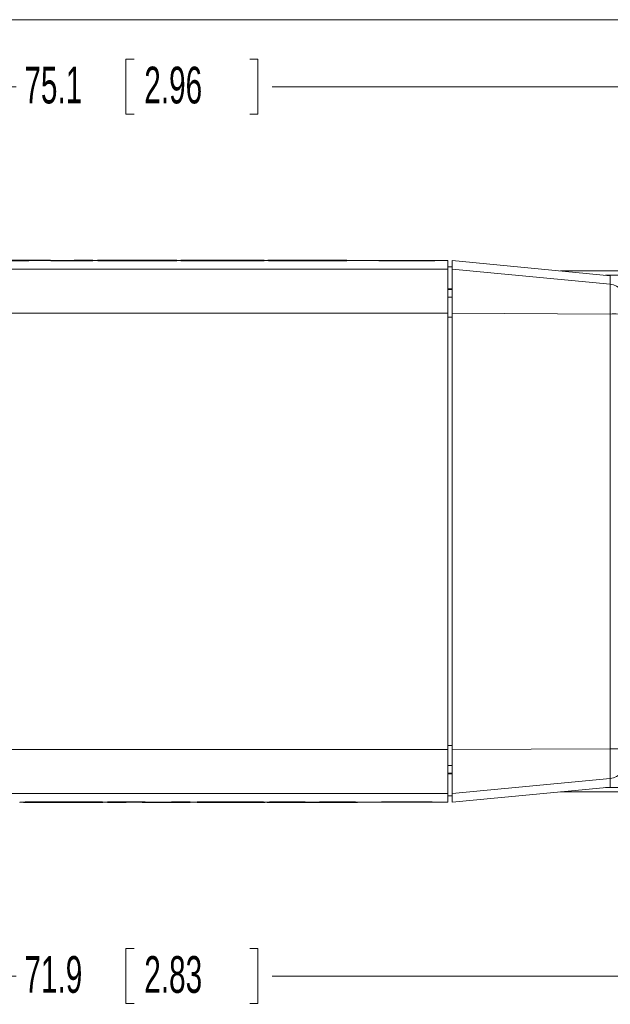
# Model space of a CAD drawing. Header units: millimetres. Extents: x 10 to 272, y 8 to 208.
# Tile 9 of 12: x 77 to 111, y 151 to 208. Entities that reach past the tile are written whole.
import ezdxf

# ---------------------------------------------------------------- set-up
doc = ezdxf.new("R2010")
doc.units = ezdxf.units.MM
doc.styles.add('SLDTEXTSTYLE1', font='TXT', dxfattribs={"width": 0.605})
doc.dimstyles.new('SLDDIMSTYLE2', dxfattribs={"dimtxt": 2.054655, "dimasz": 3, "dimexe": 0, "dimexo": 0.0625, "dimgap": 0.513664, "dimtad": 0, "dimtih": 1, "dimtoh": 1, "dimdec": 1, "dimrnd": 1e-09, "dimzin": 12, "dimdsep": 46, "dimtxsty": 'SLDTEXTSTYLE1', "dimsah": 1, "dimcen": 0.09, "dimadec": 0, "dimazin": 3, "dimtfac": 1, "dimtdec": 1, "dimtofl": 0, "dimtmove": 0, "dimatfit": 3, "dimfxl": 1, "dimfrac": 2, "dimtolj": 1, "dimtzin": 12, "dimarcsym": 0})

# ---------------------------------------------------------------- blocks, each defined once
blk = doc.blocks.new('_D_4')
at = {"color": 7, "linetype": 'Continuous', "lineweight": 0}
for p, q in [((48.791, 194.635), (48.791, 205.335)), ((83.812, 205.413), (83.342, 205.413)), ((83.342, 205.413), (83.342, 202.257)), ((90.476, 205.413), (90.946, 205.413)), ((90.946, 205.413), (90.946, 202.257)), ((123.875, 191.708), (123.875, 205.335)), ((48.791, 203.835), (77.031, 203.835)), ((123.875, 203.835), (91.769, 203.835)), ((83.342, 202.257), (83.812, 202.257)), ((90.946, 202.257), (90.476, 202.257))]:
    blk.add_line(p, q, dxfattribs=at)
for points in [[(48.791, 203.835), (51.791, 203.327), (51.791, 204.343)], [(123.875, 203.835), (120.875, 204.343), (120.875, 203.327)]]:
    blk.add_solid(points, dxfattribs=at)
at = {"color": 7, "linetype": 'Continuous', "lineweight": 0, "char_height": 2.1167, "attachment_point": 1, "style": 'SLDTEXTSTYLE1'}
for s, insert in [('75.1', (77.501, 204.986)), ('2.96', (84.4, 204.986))]:
    blk.add_mtext(s, dxfattribs=dict(at, insert=insert))
blk = doc.blocks.new('_D_5')
at = {"color": 7, "linetype": 'Continuous', "lineweight": 0}
for p, q in [((120.723, 163.889), (120.723, 151.115)), ((48.791, 161.815), (48.791, 151.115)), ((83.812, 154.193), (83.342, 154.193)), ((83.342, 154.193), (83.342, 151.038)), ((90.476, 154.193), (90.946, 154.193)), ((90.946, 154.193), (90.946, 151.038)), ((48.791, 152.615), (77.031, 152.615)), ((120.723, 152.615), (91.769, 152.615)), ((83.342, 151.038), (83.812, 151.038)), ((90.946, 151.038), (90.476, 151.038))]:
    blk.add_line(p, q, dxfattribs=at)
for points in [[(48.791, 152.615), (51.791, 152.107), (51.791, 153.123)], [(120.723, 152.615), (117.723, 153.123), (117.723, 152.107)]]:
    blk.add_solid(points, dxfattribs=at)
at = {"color": 7, "linetype": 'Continuous', "lineweight": 0, "char_height": 2.1167, "attachment_point": 1, "style": 'SLDTEXTSTYLE1'}
for s, insert in [('71.9', (77.501, 153.766)), ('2.83', (84.4, 153.766))]:
    blk.add_mtext(s, dxfattribs=dict(at, insert=insert))

msp = doc.modelspace()

# ---------------------------------------------------------------- linework, layer by layer
at = {"color": 7, "linetype": 'Continuous', "lineweight": 15}
for p, q in [((10.088, 207.692), (270.088, 207.692)), ((78.556, 193.835), (76.687, 193.835)), ((76.687, 193.809), (77.759, 193.809)), ((77.759, 193.799), (76.687, 193.799)), ((77.759, 193.834), (77.769, 193.834)), ((77.759, 193.809), (77.759, 193.834)), ((77.769, 193.824), (77.759, 193.824)), ((77.759, 193.809), (77.759, 193.799)), ((77.769, 193.834), (77.769, 193.824)), ((79.783, 193.809), (79.783, 193.799)), ((79.783, 193.809), (81.444, 193.809)), ((81.444, 193.799), (79.783, 193.799)), ((80.372, 193.825), (80.134, 193.825)), ((80.372, 193.822), (80.362, 193.822)), ((81.444, 193.835), (80.372, 193.835)), ((80.372, 193.835), (80.372, 193.822)), ((81.444, 193.809), (81.444, 193.835)), ((81.714, 193.825), (81.444, 193.825)), ((81.444, 193.809), (81.444, 193.799)), ((81.714, 193.834), (81.714, 193.827)), ((81.714, 193.827), (84.119, 193.827)), ((81.714, 193.827), (81.714, 193.817)), ((81.733, 193.817), (81.714, 193.817)), ((81.733, 193.824), (81.733, 193.823)), ((82.786, 193.824), (81.733, 193.824)), ((81.733, 193.823), (81.733, 193.813)), ((85.915, 193.835), (81.937, 193.835)), ((82.786, 193.832), (82.786, 193.833)), ((84.119, 193.832), (82.786, 193.832)), ((83.119, 193.808), (83.119, 193.798)), ((83.119, 193.808), (84.732, 193.808)), ((84.732, 193.798), (83.119, 193.798)), ((84.491, 193.82), (83.327, 193.82)), ((83.346, 193.834), (84.491, 193.834)), ((83.346, 193.834), (83.346, 193.832)), ((84.119, 193.827), (84.119, 193.832)), ((84.119, 193.827), (84.119, 193.82)), ((84.491, 193.824), (84.119, 193.824)), ((84.491, 193.834), (84.491, 193.824)), ((84.732, 193.808), (84.732, 193.798)), ((85.172, 193.831), (85.172, 193.828)), ((86.273, 193.825), (86.273, 193.833)), ((86.497, 193.825), (86.273, 193.825)), ((86.273, 193.825), (86.273, 193.815)), ((86.497, 193.833), (86.497, 193.825)), ((86.497, 193.825), (86.497, 193.815)), ((90.94, 193.835), (86.859, 193.835)), ((87.598, 193.831), (87.598, 193.828)), ((88.038, 193.808), (89.757, 193.808)), ((88.038, 193.808), (88.038, 193.798)), ((89.757, 193.798), (88.038, 193.798)), ((89.583, 193.834), (88.212, 193.834)), ((88.212, 193.834), (88.212, 193.824)), ((88.212, 193.824), (89.583, 193.824)), ((88.27, 193.821), (89.525, 193.821)), ((89.583, 193.834), (89.583, 193.824)), ((89.757, 193.808), (89.757, 193.798)), ((90.197, 193.828), (90.197, 193.831)), ((91.298, 193.825), (91.298, 193.833)), ((91.503, 193.825), (91.298, 193.825)), ((91.298, 193.825), (91.298, 193.815)), ((91.503, 193.834), (91.503, 193.832)), ((91.503, 193.832), (92.575, 193.832)), ((91.503, 193.832), (91.503, 193.822)), ((91.547, 193.822), (91.503, 193.822)), ((92.619, 193.825), (91.547, 193.825)), ((95.704, 193.835), (91.766, 193.835)), ((92.575, 193.832), (92.575, 193.825)), ((92.619, 193.824), (92.619, 193.825)), ((94.29, 193.821), (93.121, 193.821)), ((93.203, 193.834), (94.348, 193.834)), ((93.203, 193.834), (93.203, 193.824)), ((94.348, 193.824), (93.203, 193.824)), ((93.261, 193.808), (94.522, 193.808)), ((93.261, 193.808), (93.261, 193.798)), ((94.522, 193.798), (93.261, 193.798)), ((94.348, 193.834), (94.348, 193.824)), ((94.522, 193.808), (94.522, 193.798)), ((94.961, 193.831), (94.961, 193.828)), ((96.062, 193.825), (96.062, 193.833)), ((98.574, 193.825), (96.062, 193.825)), ((96.062, 193.825), (96.062, 193.815)), ((101.869, 193.825), (100.441, 193.825)), ((101.869, 193.825), (101.869, 193.326)), ((102.123, 193.454), (101.869, 193.454)), ((111.218, 192.949), (102.123, 193.825)), ((102.123, 193.326), (102.123, 193.825)), ((101.869, 193.326), (61.977, 193.326)), ((101.869, 193.326), (101.869, 190.797)), ((111.218, 192.452), (102.123, 193.326)), ((102.123, 190.797), (102.123, 193.326)), ((108.352, 193.225), (114.873, 193.225)), ((114.873, 192.975), (110.949, 192.975)), ((111.218, 192.452), (111.218, 192.949)), ((111.218, 190.741), (111.218, 192.452)), ((101.869, 192.197), (102.123, 192.201)), ((102.123, 192.16), (101.869, 192.156)), ((101.869, 191.711), (102.123, 191.715)), ((101.869, 190.797), (61.977, 190.797)), ((101.869, 190.797), (101.869, 165.654)), ((101.869, 190.562), (102.123, 190.562)), ((111.218, 190.741), (102.123, 190.797)), ((102.123, 165.654), (102.123, 190.797)), ((111.218, 165.709), (111.218, 190.741)), ((101.869, 165.654), (61.977, 165.654)), ((101.869, 165.888), (102.123, 165.888)), ((101.869, 165.654), (101.869, 163.125)), ((111.218, 165.709), (102.123, 165.654)), ((102.123, 163.125), (102.123, 165.654)), ((111.218, 163.998), (111.218, 165.709)), ((101.869, 164.739), (102.123, 164.735)), ((101.869, 164.294), (102.123, 164.29)), ((101.869, 164.253), (102.123, 164.249)), ((111.218, 163.998), (102.123, 163.125)), ((111.218, 163.501), (111.218, 163.998)), ((102.123, 162.625), (111.218, 163.501)), ((110.949, 163.475), (114.873, 163.475)), ((101.869, 163.125), (61.977, 163.125)), ((101.869, 163.125), (101.869, 162.625)), ((102.123, 162.996), (101.869, 162.996)), ((102.123, 162.625), (102.123, 163.125)), ((114.873, 163.225), (108.352, 163.225)), ((77.234, 162.625), (77.234, 162.635)), ((77.234, 162.625), (77.458, 162.625)), ((77.234, 162.625), (77.234, 162.618)), ((77.458, 162.625), (77.458, 162.635)), ((77.458, 162.618), (77.458, 162.625)), ((77.82, 162.615), (81.793, 162.615)), ((78.56, 162.623), (78.56, 162.619)), ((80.612, 162.652), (78.999, 162.652)), ((78.999, 162.642), (78.999, 162.652)), ((78.999, 162.642), (80.612, 162.642)), ((80.405, 162.63), (79.241, 162.63)), ((79.612, 162.626), (79.241, 162.626)), ((79.241, 162.616), (79.241, 162.626)), ((79.241, 162.616), (80.385, 162.616)), ((79.612, 162.623), (79.612, 162.63)), ((79.612, 162.618), (79.612, 162.623)), ((79.612, 162.623), (82.018, 162.623)), ((80.945, 162.618), (79.612, 162.618)), ((80.385, 162.616), (80.385, 162.618)), ((80.612, 162.642), (80.612, 162.652)), ((81.998, 162.626), (80.945, 162.626)), ((80.945, 162.617), (80.945, 162.618)), ((81.998, 162.627), (81.998, 162.637)), ((82.018, 162.633), (81.998, 162.633)), ((81.998, 162.627), (81.998, 162.626)), ((82.018, 162.623), (82.018, 162.633)), ((82.018, 162.625), (82.287, 162.625)), ((82.018, 162.623), (82.018, 162.617)), ((83.948, 162.652), (82.287, 162.652)), ((82.287, 162.642), (82.287, 162.652)), ((82.287, 162.642), (83.948, 162.642)), ((82.287, 162.615), (82.287, 162.642)), ((82.287, 162.615), (83.359, 162.615)), ((83.369, 162.628), (83.359, 162.628)), ((83.359, 162.628), (83.359, 162.615)), ((83.359, 162.625), (83.597, 162.625)), ((83.948, 162.642), (83.948, 162.652)), ((85.176, 162.615), (87.044, 162.615)), ((85.972, 162.626), (85.962, 162.626)), ((85.962, 162.616), (85.962, 162.626)), ((85.962, 162.616), (85.972, 162.616)), ((87.044, 162.652), (85.972, 162.652)), ((85.972, 162.642), (85.972, 162.652)), ((85.972, 162.642), (87.044, 162.642)), ((85.972, 162.616), (85.972, 162.642)), ((87.044, 162.642), (87.044, 162.652)), ((87.044, 162.642), (87.044, 162.615)), ((87.044, 162.625), (87.446, 162.625)), ((91.271, 162.652), (87.446, 162.652)), ((87.446, 162.642), (87.446, 162.652)), ((87.446, 162.642), (91.271, 162.642)), ((87.446, 162.615), (87.446, 162.642)), ((87.446, 162.615), (91.334, 162.615)), ((91.271, 162.63), (88.518, 162.63)), ((88.518, 162.63), (88.518, 162.624)), ((88.518, 162.624), (91.126, 162.624)), ((91.126, 162.619), (88.518, 162.619)), ((88.518, 162.619), (88.518, 162.616)), ((88.518, 162.616), (91.334, 162.616)), ((91.126, 162.624), (91.126, 162.63)), ((91.334, 162.626), (91.126, 162.626)), ((91.126, 162.624), (91.126, 162.619)), ((91.271, 162.642), (91.271, 162.652)), ((91.271, 162.642), (91.271, 162.63)), ((91.334, 162.616), (91.334, 162.626)), ((91.334, 162.625), (91.738, 162.625)), ((91.334, 162.616), (91.334, 162.615)), ((91.482, 162.615), (91.482, 162.625)), ((92.989, 162.652), (91.603, 162.652)), ((91.603, 162.642), (91.603, 162.652)), ((91.603, 162.642), (92.989, 162.642)), ((91.738, 162.615), (93.159, 162.615)), ((92.989, 162.642), (92.989, 162.652)), ((94.075, 162.625), (94.075, 162.635)), ((94.992, 162.615), (96.413, 162.615)), ((96.548, 162.652), (95.162, 162.652)), ((95.162, 162.642), (95.162, 162.652)), ((95.162, 162.642), (96.548, 162.642)), ((96.413, 162.625), (98.56, 162.625)), ((96.548, 162.642), (96.548, 162.652)), ((96.669, 162.615), (96.669, 162.625)), ((100.428, 162.625), (101.869, 162.625))]:
    msp.add_line(p, q, dxfattribs=at)
for centre, radius, start, end in [((111.124, 191.458), 0.998, 0.063, 84.5807), ((111.429, 187.252), 3.496, 78.5592, 93.4566), ((111.429, 169.198), 3.496, 266.5434, 281.4408), ((111.124, 164.992), 0.998, 275.4193, 359.937)]:
    msp.add_arc(centre, radius, start, end, dxfattribs=at)
for centre, major_axis, ratio, start_param, end_param in [((77.218, -4.492), (0, 198.327), 0.79276, 6.266872, 6.279682), ((77.218, -4.492), (0, 198.317), 0.79276, 6.266871, 6.279682), ((78.556, -4.492), (0, 198.327), 0.792796, 6.271694, 6.283185), ((85.176, 360.942), (0, 198.327), 0.792796, 3.130101, 3.141593), ((86.513, 360.942), (0, 198.317), 0.79276, 3.125279, 3.138089), ((86.513, 360.942), (0, 198.327), 0.79276, 3.125279, 3.138089), ((91.738, 360.942), (0, 198.327), 0.977951, 3.140275, 3.149114), ((94.56, 360.942), (0, 198.327), 0.914121, 3.125279, 3.134071), ((91.738, 360.942), (0, 198.317), 0.977951, 3.141593, 3.145923), ((95.866, 360.942), (0, 198.317), 0.889327, 3.125279, 3.13144), ((95.866, 360.942), (0, 198.327), 0.889327, 3.125279, 3.131441), ((93.159, 360.942), (0, 198.327), 0.908761, 3.141593, 3.146679), ((92.285, 360.942), (0, 198.317), 0.889327, 3.151745, 3.157907), ((92.285, 360.942), (0, 198.327), 0.889327, 3.151744, 3.157906), ((94.992, 360.942), (0, 198.327), 0.908761, 3.136506, 3.141593), ((93.591, 360.942), (0, 198.327), 0.91415, 3.149114, 3.157906), ((96.413, 360.942), (0, 198.327), 0.977979, 3.134071, 3.142911), ((96.413, 360.942), (0, 198.317), 0.977979, 3.137262, 3.141593)]:
    msp.add_ellipse(centre, major_axis=major_axis, ratio=ratio, start_param=start_param, end_param=end_param, dxfattribs=at)
for points, knots in [([(81.714, 193.834), (81.721, 193.834), (81.732, 193.835), (81.826, 193.835), (81.91, 193.835), (81.937, 193.835)], [0, 0, 0, 0, 0.57263, 0.863237, 1, 1, 1, 1]), ([(83.119, 193.808), (82.946, 193.808), (82.773, 193.808), (82.519, 193.809), (82.435, 193.809), (82.269, 193.81), (82.186, 193.81), (82.036, 193.812), (81.968, 193.813), (81.861, 193.815), (81.822, 193.816), (81.768, 193.818), (81.753, 193.819), (81.736, 193.821), (81.733, 193.822), (81.733, 193.823)], [0, 0, 0, 0, 0.25, 0.25, 0.375, 0.375, 0.5, 0.5, 0.625, 0.625, 0.75, 0.75, 0.875, 0.875, 1, 1, 1, 1]), ([(81.733, 193.813), (81.733, 193.811), (81.741, 193.809), (81.821, 193.806), (81.859, 193.805), (81.966, 193.803), (82.033, 193.802), (82.257, 193.8), (82.43, 193.799), (82.772, 193.798), (82.945, 193.798), (83.119, 193.798)], [0, 0, 0, 0, 0.25, 0.25, 0.375, 0.375, 0.5, 0.5, 0.75, 0.75, 1, 1, 1, 1]), ([(83.346, 193.834), (83.281, 193.834), (83.216, 193.834), (83.088, 193.834), (83.025, 193.834), (82.908, 193.834), (82.857, 193.834), (82.796, 193.833), (82.786, 193.833), (82.786, 193.833)], [0, 0, 0, 0, 0.25, 0.25, 0.5, 0.5, 0.75, 0.75, 1, 1, 1, 1]), ([(82.786, 193.824), (82.786, 193.824), (82.792, 193.823), (82.827, 193.822), (82.844, 193.822), (82.888, 193.821), (82.915, 193.821), (83.002, 193.82), (83.068, 193.82), (83.197, 193.82), (83.262, 193.82), (83.327, 193.82)], [0, 0, 0, 0, 0.25, 0.25, 0.375, 0.375, 0.5, 0.5, 0.75, 0.75, 1, 1, 1, 1]), ([(85.172, 193.831), (85.172, 193.832), (85.169, 193.832), (85.147, 193.833), (85.137, 193.833), (85.104, 193.833), (85.081, 193.834), (85.017, 193.834), (84.976, 193.834), (84.886, 193.834), (84.837, 193.834), (84.69, 193.834), (84.59, 193.834), (84.491, 193.834)], [0, 0, 0, 0, 0.25, 0.25, 0.375, 0.375, 0.5, 0.5, 0.625, 0.625, 0.75, 0.75, 1, 1, 1, 1]), ([(84.491, 193.82), (84.59, 193.82), (84.689, 193.82), (84.885, 193.821), (84.983, 193.821), (85.113, 193.823), (85.139, 193.824), (85.169, 193.826), (85.172, 193.827), (85.172, 193.828)], [0, 0, 0, 0, 0.25, 0.25, 0.5, 0.5, 0.75, 0.75, 1, 1, 1, 1]), ([(86.273, 193.825), (86.273, 193.823), (86.255, 193.821), (86.161, 193.817), (86.117, 193.816), (86.003, 193.814), (85.932, 193.813), (85.772, 193.811), (85.683, 193.81), (85.501, 193.809), (85.406, 193.809), (85.119, 193.808), (84.926, 193.808), (84.732, 193.808)], [0, 0, 0, 0, 0.25, 0.25, 0.375, 0.375, 0.5, 0.5, 0.625, 0.625, 0.75, 0.75, 1, 1, 1, 1]), ([(84.732, 193.798), (84.925, 193.798), (85.116, 193.798), (85.494, 193.799), (85.685, 193.8), (85.926, 193.803), (85.998, 193.804), (86.113, 193.806), (86.157, 193.807), (86.221, 193.809), (86.242, 193.811), (86.268, 193.813), (86.273, 193.814), (86.273, 193.815)], [0, 0, 0, 0, 0.25, 0.25, 0.5, 0.5, 0.625, 0.625, 0.75, 0.75, 0.875, 0.875, 1, 1, 1, 1]), ([(85.915, 193.835), (85.937, 193.835), (86.043, 193.835), (86.18, 193.835), (86.264, 193.834), (86.27, 193.833), (86.273, 193.833)], [0, 0, 0, 0, 0.075214, 0.357332, 0.741106, 1, 1, 1, 1]), ([(86.497, 193.833), (86.501, 193.833), (86.507, 193.834), (86.589, 193.835), (86.711, 193.835), (86.826, 193.835), (86.859, 193.835)], [0, 0, 0, 0, 0.2978861, 0.6056827, 0.887134, 1, 1, 1, 1]), ([(88.038, 193.808), (87.845, 193.808), (87.652, 193.808), (87.365, 193.809), (87.271, 193.809), (87.09, 193.81), (87.001, 193.811), (86.841, 193.813), (86.77, 193.814), (86.656, 193.816), (86.612, 193.817), (86.516, 193.821), (86.497, 193.823), (86.497, 193.825)], [0, 0, 0, 0, 0.25, 0.25, 0.375, 0.375, 0.5, 0.5, 0.625, 0.625, 0.75, 0.75, 1, 1, 1, 1]), ([(86.497, 193.815), (86.497, 193.813), (86.515, 193.811), (86.609, 193.807), (86.653, 193.806), (86.767, 193.804), (86.838, 193.803), (86.998, 193.801), (87.087, 193.8), (87.269, 193.799), (87.364, 193.799), (87.651, 193.798), (87.844, 193.798), (88.038, 193.798)], [0, 0, 0, 0, 0.25, 0.25, 0.375, 0.375, 0.5, 0.5, 0.625, 0.625, 0.75, 0.75, 1, 1, 1, 1]), ([(87.598, 193.831), (87.598, 193.831), (87.601, 193.832), (87.627, 193.833), (87.651, 193.833), (87.733, 193.834), (87.768, 193.834), (87.848, 193.834), (87.892, 193.834), (88.026, 193.834), (88.119, 193.834), (88.212, 193.834)], [0, 0, 0, 0, 0.25, 0.25, 0.5, 0.5, 0.625, 0.625, 0.75, 0.75, 1, 1, 1, 1]), ([(88.27, 193.821), (88.175, 193.821), (88.081, 193.821), (87.896, 193.821), (87.807, 193.822), (87.678, 193.823), (87.641, 193.824), (87.603, 193.826), (87.598, 193.827), (87.598, 193.828)], [0, 0, 0, 0, 0.25, 0.25, 0.5, 0.5, 0.75, 0.75, 1, 1, 1, 1]), ([(90.197, 193.828), (90.197, 193.827), (90.193, 193.826), (90.154, 193.824), (90.118, 193.823), (89.988, 193.822), (89.899, 193.821), (89.716, 193.821), (89.62, 193.821), (89.525, 193.821)], [0, 0, 0, 0, 0.25, 0.25, 0.5, 0.5, 0.75, 0.75, 1, 1, 1, 1]), ([(89.583, 193.834), (89.675, 193.834), (89.767, 193.834), (89.902, 193.834), (89.945, 193.834), (90.025, 193.834), (90.06, 193.834), (90.143, 193.833), (90.167, 193.833), (90.194, 193.832), (90.197, 193.831), (90.197, 193.831)], [0, 0, 0, 0, 0.25, 0.25, 0.375, 0.375, 0.5, 0.5, 0.75, 0.75, 1, 1, 1, 1]), ([(91.298, 193.825), (91.298, 193.823), (91.28, 193.821), (91.186, 193.817), (91.142, 193.816), (91.028, 193.814), (90.957, 193.813), (90.798, 193.811), (90.708, 193.81), (90.526, 193.809), (90.432, 193.809), (90.145, 193.808), (89.951, 193.808), (89.757, 193.808)], [0, 0, 0, 0, 0.25, 0.25, 0.375, 0.375, 0.5, 0.5, 0.625, 0.625, 0.75, 0.75, 1, 1, 1, 1]), ([(89.757, 193.798), (89.95, 193.798), (90.142, 193.798), (90.519, 193.799), (90.71, 193.8), (90.952, 193.803), (91.023, 193.804), (91.138, 193.806), (91.182, 193.807), (91.246, 193.809), (91.267, 193.811), (91.293, 193.813), (91.298, 193.814), (91.298, 193.815)], [0, 0, 0, 0, 0.25, 0.25, 0.5, 0.5, 0.625, 0.625, 0.75, 0.75, 0.875, 0.875, 1, 1, 1, 1]), ([(90.94, 193.835), (90.962, 193.835), (91.068, 193.835), (91.205, 193.835), (91.289, 193.834), (91.295, 193.833), (91.298, 193.833)], [0, 0, 0, 0, 0.075215, 0.357333, 0.741106, 1, 1, 1, 1]), ([(91.503, 193.834), (91.511, 193.834), (91.524, 193.835), (91.635, 193.835), (91.733, 193.835), (91.766, 193.835)], [0, 0, 0, 0, 0.529877, 0.843407, 1, 1, 1, 1]), ([(93.261, 193.808), (93.079, 193.808), (92.715, 193.808), (92.26, 193.809), (91.931, 193.811), (91.738, 193.814), (91.6, 193.817), (91.55, 193.821), (91.549, 193.824), (91.548, 193.825)], [0, 0, 0, 0, 0.217031, 0.432617, 0.541643, 0.633328, 0.725152, 0.878706, 1, 1, 1, 1]), ([(91.549, 193.815), (91.55, 193.813), (91.551, 193.811), (91.619, 193.806), (91.763, 193.803), (91.993, 193.801), (92.498, 193.798), (92.943, 193.798), (93.261, 193.798)], [0, 0, 0, 0, 0.154206, 0.290223, 0.381638, 0.473151, 0.623451, 1, 1, 1, 1]), ([(93.203, 193.834), (93.124, 193.834), (93.044, 193.834), (92.886, 193.834), (92.805, 193.834), (92.7, 193.834), (92.669, 193.834), (92.624, 193.833), (92.609, 193.833), (92.578, 193.833), (92.575, 193.832), (92.575, 193.832)], [0, 0, 0, 0, 0.25, 0.25, 0.5, 0.5, 0.625, 0.625, 0.75, 0.75, 1, 1, 1, 1]), ([(92.619, 193.824), (92.619, 193.824), (92.629, 193.823), (92.686, 193.822), (92.734, 193.822), (92.838, 193.821), (92.895, 193.821), (93.007, 193.821), (93.064, 193.821), (93.121, 193.821)], [0, 0, 0, 0, 0.25, 0.25, 0.5, 0.5, 0.75, 0.75, 1, 1, 1, 1]), ([(92.63, 193.823), (92.642, 193.824), (92.669, 193.824), (92.753, 193.824), (92.934, 193.824), (93.091, 193.824), (93.203, 193.824)], [0, 0, 0, 0, 0.115809, 0.253505, 0.468172, 1, 1, 1, 1]), ([(94.29, 193.821), (94.385, 193.821), (94.479, 193.821), (94.663, 193.821), (94.753, 193.822), (94.882, 193.823), (94.919, 193.824), (94.957, 193.826), (94.961, 193.827), (94.961, 193.828)], [0, 0, 0, 0, 0.25, 0.25, 0.5, 0.5, 0.75, 0.75, 1, 1, 1, 1]), ([(94.961, 193.831), (94.961, 193.831), (94.958, 193.832), (94.933, 193.833), (94.909, 193.833), (94.826, 193.834), (94.791, 193.834), (94.711, 193.834), (94.668, 193.834), (94.534, 193.834), (94.44, 193.834), (94.348, 193.834)], [0, 0, 0, 0, 0.25, 0.25, 0.5, 0.5, 0.625, 0.625, 0.75, 0.75, 1, 1, 1, 1]), ([(96.062, 193.825), (96.062, 193.823), (96.044, 193.821), (95.95, 193.817), (95.907, 193.816), (95.793, 193.814), (95.721, 193.813), (95.562, 193.811), (95.473, 193.81), (95.291, 193.809), (95.196, 193.809), (94.909, 193.808), (94.716, 193.808), (94.522, 193.808)], [0, 0, 0, 0, 0.25, 0.25, 0.375, 0.375, 0.5, 0.5, 0.625, 0.625, 0.75, 0.75, 1, 1, 1, 1]), ([(94.522, 193.798), (94.714, 193.798), (94.906, 193.798), (95.283, 193.799), (95.474, 193.8), (95.716, 193.803), (95.787, 193.804), (95.902, 193.806), (95.947, 193.807), (96.011, 193.809), (96.032, 193.811), (96.057, 193.813), (96.062, 193.814), (96.062, 193.815)], [0, 0, 0, 0, 0.25, 0.25, 0.5, 0.5, 0.625, 0.625, 0.75, 0.75, 0.875, 0.875, 1, 1, 1, 1]), ([(95.704, 193.835), (95.727, 193.835), (95.832, 193.835), (95.969, 193.835), (96.054, 193.834), (96.06, 193.833), (96.062, 193.833)], [0, 0, 0, 0, 0.075212, 0.357332, 0.741106, 1, 1, 1, 1]), ([(98.266, 193.825), (98.347, 193.825), (98.435, 193.825), (98.624, 193.825), (98.727, 193.825), (98.937, 193.825), (99.046, 193.825), (99.27, 193.825), (99.385, 193.825), (99.725, 193.825), (99.955, 193.825), (100.271, 193.825), (100.373, 193.825), (100.564, 193.825), (100.652, 193.825), (100.815, 193.825), (100.889, 193.825), (101.016, 193.824), (101.071, 193.824), (101.204, 193.823), (101.251, 193.821), (101.252, 193.819), (101.241, 193.818), (101.198, 193.816), (101.164, 193.815), (101.077, 193.813), (101.024, 193.811), (100.897, 193.809), (100.824, 193.808), (100.583, 193.805), (100.389, 193.803), (100.074, 193.801), (99.964, 193.8), (99.74, 193.799), (99.627, 193.799), (99.399, 193.799), (99.284, 193.799), (99.06, 193.8), (98.951, 193.801), (98.633, 193.803), (98.44, 193.805), (98.195, 193.808), (98.122, 193.809), (97.994, 193.811), (97.939, 193.812), (97.85, 193.815), (97.816, 193.816), (97.77, 193.818), (97.758, 193.819), (97.756, 193.821), (97.801, 193.823), (97.974, 193.824), (98.103, 193.825), (98.266, 193.825)], [0, 0, 0, 0, 0.03125, 0.03125, 0.0625, 0.0625, 0.09375, 0.09375, 0.125, 0.125, 0.1875, 0.1875, 0.21875, 0.21875, 0.25, 0.25, 0.28125, 0.28125, 0.3125, 0.3125, 0.375, 0.375, 0.40625, 0.40625, 0.4375, 0.4375, 0.46875, 0.46875, 0.5, 0.5, 0.5625, 0.5625, 0.59375, 0.59375, 0.625, 0.625, 0.65625, 0.65625, 0.6875, 0.6875, 0.75, 0.75, 0.78125, 0.78125, 0.8125, 0.8125, 0.84375, 0.84375, 0.875, 0.875, 0.9375, 0.9375, 1, 1, 1, 1]), ([(77.458, 162.635), (77.458, 162.637), (77.477, 162.64), (77.571, 162.643), (77.614, 162.644), (77.728, 162.647), (77.799, 162.648), (77.959, 162.649), (78.048, 162.65), (78.23, 162.651), (78.325, 162.651), (78.612, 162.652), (78.805, 162.652), (78.999, 162.652)], [0, 0, 0, 0, 0.25, 0.25, 0.375, 0.375, 0.5, 0.5, 0.625, 0.625, 0.75, 0.75, 1, 1, 1, 1]), ([(78.999, 162.642), (78.806, 162.642), (78.613, 162.642), (78.326, 162.641), (78.232, 162.641), (78.051, 162.64), (77.962, 162.639), (77.803, 162.638), (77.731, 162.637), (77.617, 162.634), (77.573, 162.633), (77.478, 162.63), (77.458, 162.627), (77.458, 162.625)], [0, 0, 0, 0, 0.25, 0.25, 0.375, 0.375, 0.5, 0.5, 0.625, 0.625, 0.75, 0.75, 1, 1, 1, 1]), ([(77.458, 162.618), (77.462, 162.617), (77.468, 162.616), (77.55, 162.615), (77.672, 162.615), (77.788, 162.615), (77.82, 162.615)], [0, 0, 0, 0, 0.297902, 0.605717, 0.887165, 1, 1, 1, 1]), ([(78.56, 162.623), (78.56, 162.623), (78.563, 162.624), (78.584, 162.626), (78.594, 162.626), (78.627, 162.627), (78.65, 162.628), (78.714, 162.629), (78.755, 162.629), (78.845, 162.63), (78.894, 162.63), (79.041, 162.63), (79.141, 162.63), (79.241, 162.63)], [0, 0, 0, 0, 0.25, 0.25, 0.375, 0.375, 0.5, 0.5, 0.625, 0.625, 0.75, 0.75, 1, 1, 1, 1]), ([(79.241, 162.616), (79.141, 162.616), (79.042, 162.616), (78.846, 162.616), (78.748, 162.616), (78.618, 162.617), (78.592, 162.617), (78.563, 162.618), (78.56, 162.619), (78.56, 162.619)], [0, 0, 0, 0, 0.25, 0.25, 0.5, 0.5, 0.75, 0.75, 1, 1, 1, 1]), ([(78.616, 162.627), (78.618, 162.627), (78.63, 162.627), (78.682, 162.626), (78.791, 162.626), (78.985, 162.626), (79.14, 162.626), (79.241, 162.626)], [0, 0, 0, 0, 0.03361, 0.200823, 0.369112, 0.593047, 1, 1, 1, 1]), ([(80.945, 162.617), (80.945, 162.617), (80.935, 162.617), (80.875, 162.616), (80.823, 162.616), (80.707, 162.616), (80.642, 162.616), (80.514, 162.616), (80.45, 162.616), (80.385, 162.616)], [0, 0, 0, 0, 0.25, 0.25, 0.5, 0.5, 0.75, 0.75, 1, 1, 1, 1]), ([(80.405, 162.63), (80.47, 162.63), (80.535, 162.63), (80.665, 162.63), (80.73, 162.63), (80.817, 162.629), (80.844, 162.629), (80.887, 162.629), (80.904, 162.628), (80.939, 162.627), (80.945, 162.626), (80.945, 162.626)], [0, 0, 0, 0, 0.25, 0.25, 0.5, 0.5, 0.625, 0.625, 0.75, 0.75, 1, 1, 1, 1]), ([(80.612, 162.652), (80.787, 162.652), (80.96, 162.652), (81.304, 162.651), (81.478, 162.651), (81.7, 162.648), (81.767, 162.648), (81.872, 162.646), (81.911, 162.644), (81.99, 162.641), (81.998, 162.639), (81.998, 162.637)], [0, 0, 0, 0, 0.25, 0.25, 0.5, 0.5, 0.625, 0.625, 0.75, 0.75, 1, 1, 1, 1]), ([(81.998, 162.627), (81.998, 162.628), (81.996, 162.629), (81.978, 162.631), (81.963, 162.632), (81.91, 162.634), (81.871, 162.636), (81.765, 162.638), (81.698, 162.638), (81.549, 162.64), (81.468, 162.64), (81.301, 162.641), (81.216, 162.642), (80.96, 162.642), (80.786, 162.642), (80.612, 162.642)], [0, 0, 0, 0, 0.125, 0.125, 0.25, 0.25, 0.375, 0.375, 0.5, 0.5, 0.625, 0.625, 0.75, 0.75, 1, 1, 1, 1]), ([(81.793, 162.615), (81.823, 162.615), (81.917, 162.615), (82.001, 162.616), (82.011, 162.616), (82.018, 162.617)], [0, 0, 0, 0, 0.151787, 0.480214, 1, 1, 1, 1]), ([(98.266, 162.625), (98.184, 162.625), (98.112, 162.626), (97.986, 162.626), (97.931, 162.626), (97.845, 162.627), (97.812, 162.628), (97.768, 162.629), (97.757, 162.63), (97.759, 162.632), (97.806, 162.634), (97.938, 162.638), (97.993, 162.639), (98.122, 162.641), (98.194, 162.642), (98.357, 162.645), (98.447, 162.646), (98.637, 162.647), (98.738, 162.648), (99.057, 162.65), (99.283, 162.651), (99.627, 162.651), (99.74, 162.651), (99.963, 162.65), (100.074, 162.65), (100.284, 162.648), (100.384, 162.647), (100.574, 162.646), (100.663, 162.644), (100.904, 162.641), (101.034, 162.639), (101.164, 162.635), (101.197, 162.634), (101.241, 162.632), (101.252, 162.631), (101.251, 162.63), (101.239, 162.629), (101.194, 162.628), (101.16, 162.627), (101.027, 162.626), (100.897, 162.626), (100.652, 162.625), (100.564, 162.625), (100.374, 162.625), (100.271, 162.625), (100.061, 162.625), (99.952, 162.625), (99.727, 162.625), (99.612, 162.625), (99.272, 162.625), (99.042, 162.625), (98.623, 162.625), (98.428, 162.625), (98.266, 162.625)], [0, 0, 0, 0, 0.03125, 0.03125, 0.0625, 0.0625, 0.09375, 0.09375, 0.125, 0.125, 0.1875, 0.1875, 0.21875, 0.21875, 0.25, 0.25, 0.28125, 0.28125, 0.3125, 0.3125, 0.375, 0.375, 0.40625, 0.40625, 0.4375, 0.4375, 0.46875, 0.46875, 0.5, 0.5, 0.5625, 0.5625, 0.59375, 0.59375, 0.625, 0.625, 0.65625, 0.65625, 0.6875, 0.6875, 0.75, 0.75, 0.78125, 0.78125, 0.8125, 0.8125, 0.84375, 0.84375, 0.875, 0.875, 0.9375, 0.9375, 1, 1, 1, 1])]:
    msp.add_open_spline(points, degree=3, knots=knots, dxfattribs=at)

# ---------------------------------------------------------------- dimensions: what is measured, and where the dimension line sits
at = {"color": 7, "linetype": 'Continuous', "lineweight": 0}
for base, p1, p2, picture, middle in [((48.791, 203.835), (123.875, 189.708), (48.791, 192.635), '_D_4', (84.4, 203.835)), ((120.723, 152.615), (48.791, 163.815), (120.723, 165.889), '_D_5', (84.4, 152.615))]:
    dim = msp.add_linear_dim(base=base, p1=p1, p2=p2, dimstyle='SLDDIMSTYLE2', dxfattribs=at)
    dim.commit()
    dim.dimension.update_dxf_attribs({"geometry": picture, "text_midpoint": middle, "dimtype": 160})

doc.saveas('drawing.dxf')
